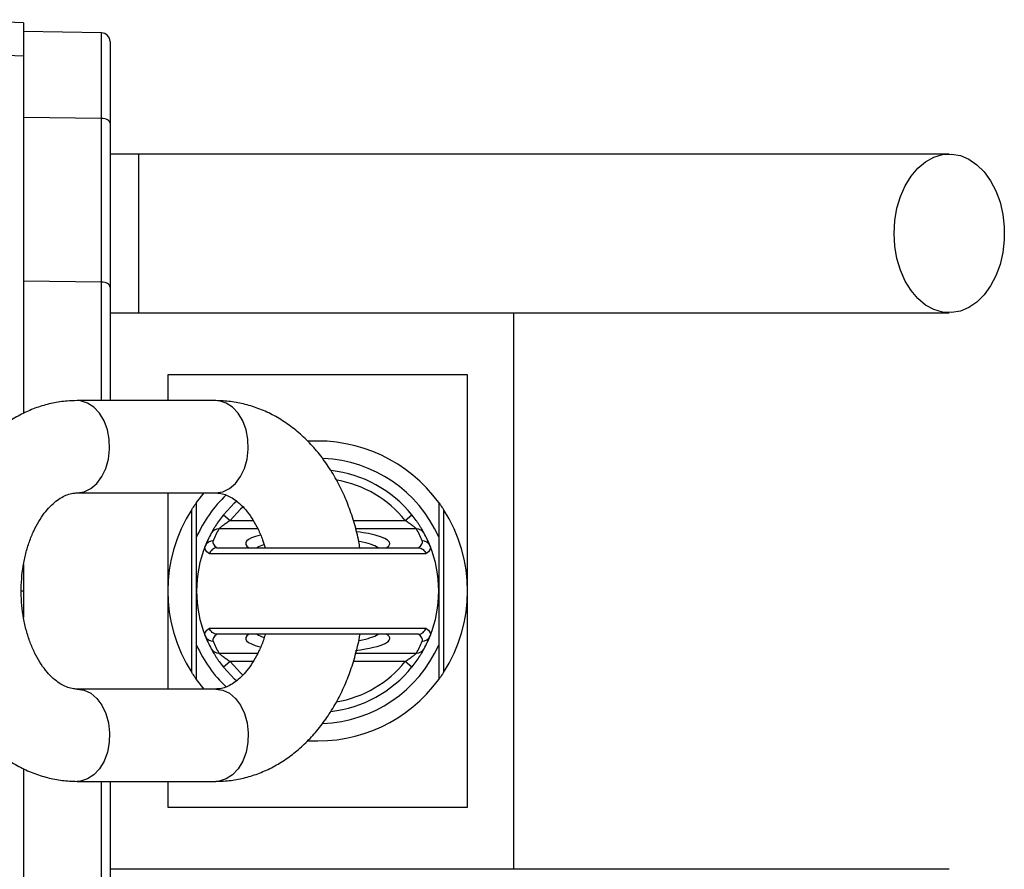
# Model space of a CAD drawing. Header units: millimetres. Extents: x 1645 to 4506, y 2573 to 3631.
# Tile 10 of 10: x 4165 to 4506, y 3040 to 3335. Entities that reach past the tile are written whole.
import ezdxf

# ---------------------------------------------------------------- set-up
doc = ezdxf.new("R2010")
doc.units = ezdxf.units.MM
doc.header["$LTSCALE"] = 2

msp = doc.modelspace()

# ---------------------------------------------------------------- linework, layer by layer
at = {"color": 7, "linetype": 'Continuous', "lineweight": 25}
for p, q in [((4165.94, 3333.44), (4134.12, 3334.56)), ((4165.94, 3333.44), (4165.94, 3322.06)), ((4192.99, 3330), (4165.94, 3330.47)), ((4195.94, 3327), (4195.94, 3298.63)), ((4139.41, 3322.84), (4165.94, 3322.06)), ((4165.94, 3322.06), (4165.94, 3198.17)), ((4192.99, 3300.35), (4165.94, 3300.62)), ((4192.99, 3243.6), (4192.99, 3300.35)), ((4195.94, 3298.63), (4195.94, 3241.87)), ((4205.94, 3287.97), (4195.94, 3287.97)), ((4205.94, 3232.97), (4205.94, 3287.97)), ((4192.99, 3243.6), (4165.94, 3243.87)), ((4195.94, 3241.87), (4195.94, 3202.47)), ((4195.94, 3232.97), (4205.94, 3232.97)), ((4335.94, 3039.97), (4335.94, 3232.97)), ((4319.94, 3211.47), (4215.94, 3211.47)), ((4215.94, 3211.47), (4215.94, 3202.47)), ((4319.94, 3136.47), (4319.94, 3211.47)), ((4232.58, 3202.47), (4184.5, 3202.47)), ((4184.5, 3170.47), (4232.58, 3170.47)), ((4215.94, 3170.47), (4215.94, 3136.47)), ((4225.94, 3167.13), (4228.6, 3170.47)), ((4224.28, 3108.22), (4224.28, 3164.72)), ((4235.24, 3162.82), (4237.57, 3160.94)), ((4298.31, 3160.94), (4300.64, 3162.82)), ((4311.6, 3164.72), (4311.6, 3108.22)), ((4225.94, 3136.47), (4225.94, 3155.23)), ((4309.94, 3155.23), (4309.94, 3136.47)), ((4233.18, 3151.47), (4302.7, 3151.47)), ((4305.49, 3149.39), (4230.4, 3149.39)), ((4165.94, 3145.62), (4165.94, 3136.47)), ((4165.16, 3136.47), (4165.94, 3136.47)), ((4165.94, 3136.47), (4165.94, 3127.27)), ((4215.94, 3136.47), (4215.94, 3102.47)), ((4225.94, 3117.71), (4225.94, 3136.47)), ((4309.94, 3136.47), (4309.94, 3117.71)), ((4319.94, 3061.47), (4319.94, 3136.47)), ((4230.4, 3123.55), (4305.49, 3123.55)), ((4302.7, 3121.47), (4233.18, 3121.47)), ((4237.57, 3112), (4235.24, 3110.11)), ((4300.64, 3110.11), (4298.31, 3112)), ((4228.6, 3102.47), (4225.94, 3105.81)), ((4232.58, 3102.47), (4184.5, 3102.47)), ((4165.94, 3074.8), (4165.94, 2950.88)), ((4184.5, 3070.47), (4232.58, 3070.47)), ((4195.94, 3070.47), (4195.94, 3031.06)), ((4215.94, 3070.47), (4215.94, 3061.47)), ((4215.94, 3061.47), (4319.94, 3061.47)), ((4205.94, 3039.97), (4195.94, 3039.97))]:
    msp.add_line(p, q, dxfattribs=at)
at = {"color": 8, "linetype": 'Continuous', "lineweight": 25}
for p, q in [((4192.99, 3300.35), (4192.99, 3330)), ((4192.99, 3202.47), (4192.99, 3243.6)), ((4237.57, 3160.94), (4245.59, 3160.94)), ((4280.31, 3160.94), (4298.31, 3160.94)), ((4247.23, 3158), (4233.65, 3158)), ((4302.23, 3158), (4281.13, 3158)), ((4233.65, 3114.94), (4247.2, 3114.94)), ((4281.19, 3114.94), (4302.23, 3114.94)), ((4245.58, 3112), (4237.57, 3112)), ((4298.31, 3112), (4280.29, 3112)), ((4192.99, 3029.34), (4192.99, 3070.47))]:
    msp.add_line(p, q, dxfattribs=at)
at = {"color": 7, "linetype": 'Continuous', "lineweight": 25, "flags": 128}
for points in [[(4195.94, 3298.63), (4195.88, 3298.96), (4195.72, 3299.28), (4195.45, 3299.57), (4195.08, 3299.83), (4194.63, 3300.05), (4194.12, 3300.21), (4193.57, 3300.31), (4192.99, 3300.35)], [(4467.83, 3260.47), (4468.07, 3264.88), (4468.81, 3269.18), (4470.02, 3273.25), (4471.67, 3276.99), (4473.71, 3280.3), (4476.09, 3283.1), (4478.76, 3285.31), (4481.64, 3286.88), (4484.66, 3287.77), (4487.74, 3287.95), (4490.8, 3287.41), (4493.75, 3286.18), (4496.54, 3284.28), (4499.07, 3281.77), (4501.29, 3278.7), (4503.14, 3275.17), (4504.58, 3271.25), (4505.55, 3267.05), (4506.05, 3262.68), (4506.05, 3258.26), (4505.55, 3253.89), (4504.58, 3249.69), (4503.14, 3245.77), (4501.29, 3242.23), (4499.07, 3239.17), (4496.54, 3236.65), (4493.75, 3234.76), (4490.8, 3233.52), (4487.74, 3232.99), (4484.66, 3233.17), (4481.64, 3234.05), (4478.76, 3235.62), (4476.09, 3237.84), (4473.71, 3240.64), (4471.67, 3243.95), (4470.02, 3247.69), (4468.81, 3251.76), (4468.07, 3256.06), (4467.83, 3260.47)], [(4195.94, 3241.87), (4195.88, 3242.21), (4195.72, 3242.53), (4195.45, 3242.82), (4195.08, 3243.08), (4194.63, 3243.3), (4194.12, 3243.46), (4193.57, 3243.56), (4192.99, 3243.6)], [(4235.24, 3162.82), (4239.15, 3167.05), (4239.8, 3167.65)], [(4230.4, 3149.39), (4229.94, 3149.72), (4229.56, 3150.04), (4229.26, 3150.38), (4229.04, 3150.71), (4228.89, 3151.04), (4228.83, 3151.38), (4228.84, 3151.72), (4228.94, 3152.05)], [(4231.72, 3153.88), (4231.64, 3153.58), (4231.62, 3153.27), (4231.68, 3152.97), (4231.8, 3152.66), (4232, 3152.36), (4232.26, 3152.06), (4232.6, 3151.76), (4233, 3151.46)], [(4302.88, 3151.46), (4303.28, 3151.76), (4303.62, 3152.06), (4303.88, 3152.36), (4304.08, 3152.66), (4304.2, 3152.97), (4304.26, 3153.27), (4304.24, 3153.58), (4304.16, 3153.88)], [(4306.94, 3152.05), (4307.04, 3151.72), (4307.05, 3151.38), (4306.99, 3151.04), (4306.84, 3150.71), (4306.62, 3150.38), (4306.32, 3150.04), (4305.94, 3149.72), (4305.49, 3149.39)], [(4228.94, 3120.88), (4228.84, 3121.22), (4228.83, 3121.56), (4228.89, 3121.89), (4229.04, 3122.23), (4229.26, 3122.56), (4229.56, 3122.89), (4229.94, 3123.22), (4230.4, 3123.55)], [(4233, 3121.47), (4232.6, 3121.18), (4232.26, 3120.88), (4232, 3120.58), (4231.8, 3120.27), (4231.68, 3119.97), (4231.62, 3119.66), (4231.64, 3119.36), (4231.72, 3119.05)], [(4304.16, 3119.05), (4304.24, 3119.36), (4304.26, 3119.66), (4304.2, 3119.97), (4304.08, 3120.27), (4303.88, 3120.58), (4303.62, 3120.88), (4303.28, 3121.18), (4302.88, 3121.47)], [(4305.49, 3123.55), (4305.94, 3123.22), (4306.32, 3122.89), (4306.62, 3122.56), (4306.84, 3122.23), (4306.99, 3121.89), (4307.05, 3121.56), (4307.04, 3121.22), (4306.94, 3120.88)], [(4239.82, 3105.27), (4239.15, 3105.89), (4235.24, 3110.11)]]:
    msp.add_lwpolyline(points, dxfattribs=at)
at = {"color": 8, "linetype": 'Continuous', "lineweight": 25, "flags": 128}
for points in [[(4184.5, 3170.47), (4186.93, 3170.84), (4189.25, 3171.95), (4191.35, 3173.73), (4193.12, 3176.11), (4194.5, 3178.97), (4195.4, 3182.19), (4195.8, 3185.6), (4195.67, 3189.06), (4195.01, 3192.39), (4193.87, 3195.45), (4192.28, 3198.08), (4190.33, 3200.18), (4188.11, 3201.63), (4185.72, 3202.37), (4184.49, 3202.47)], [(4232.58, 3170.47), (4235.02, 3170.84), (4237.34, 3171.95), (4239.43, 3173.73), (4241.21, 3176.11), (4242.58, 3178.97), (4243.49, 3182.19), (4243.88, 3185.6), (4243.75, 3189.06), (4243.1, 3192.39), (4241.95, 3195.45), (4240.37, 3198.08), (4238.42, 3200.18), (4236.2, 3201.63), (4233.81, 3202.37), (4232.58, 3202.47)], [(4242, 3165.59), (4241.21, 3164.87), (4237.57, 3160.94)], [(4237.57, 3112), (4241.21, 3108.07), (4242.02, 3107.33)], [(4184.5, 3102.47), (4186.93, 3102.09), (4189.25, 3100.99), (4191.35, 3099.21), (4193.12, 3096.83), (4194.5, 3093.96), (4195.4, 3090.75), (4195.8, 3087.33), (4195.67, 3083.88), (4195.01, 3080.55), (4193.87, 3077.49), (4192.28, 3074.85), (4190.33, 3072.76), (4188.11, 3071.31), (4185.72, 3070.56), (4184.49, 3070.47)], [(4232.58, 3102.47), (4235.02, 3102.09), (4237.34, 3100.99), (4239.43, 3099.21), (4241.21, 3096.83), (4242.58, 3093.96), (4243.49, 3090.75), (4243.88, 3087.33), (4243.75, 3083.88), (4243.1, 3080.55), (4241.95, 3077.49), (4240.37, 3074.85), (4238.42, 3072.76), (4236.2, 3071.31), (4233.81, 3070.56), (4232.58, 3070.47)]]:
    msp.add_lwpolyline(points, dxfattribs=at)
at = {"color": 7, "linetype": 'Continuous', "lineweight": 25}
for centre, radius, start, end in [((4192.94, 3327), 3, 0, 89), ((4267.94, 3136.47), 52, 36.1289, 93.6131), ((4267.94, 3136.47), 46, 24.0706, 87.5232), ((4267.94, 3136.47), 42, 38.8666, 83.6413), ((4267.94, 3136.47), 46, 133.542, 155.9294), ((4267.94, 3136.47), 52, 147.0962, 212.9038), ((4267.94, 3136.47), 52, 327.0962, 32.9038), ((4267.94, 3136.47), 42, 151.5435, 158.2186), ((4233.58, 3155.08), 2.92, 88.5049, 151.2533), ((4267.94, 3139.41), 39, 151.5435, 158.2186), ((4267.94, 3139.41), 39, 21.7814, 28.4565), ((4302.3, 3155.08), 2.92, 28.7467, 91.4951), ((4267.94, 3136.47), 42, 21.7814, 28.4565), ((4267.94, 3136.47), 42, 158.2186, 201.7814), ((4231.66, 3150.95), 2.94, 88.7647, 157.8843), ((4304.22, 3150.95), 2.94, 22.1157, 91.2353), ((4267.94, 3136.47), 42, 338.2186, 21.7814), ((4231.66, 3121.99), 2.94, 202.1157, 271.2353), ((4267.94, 3136.47), 42, 201.7814, 208.4565), ((4304.22, 3121.99), 2.94, 268.7647, 337.8843), ((4267.94, 3136.47), 42, 331.5435, 338.2186), ((4267.94, 3136.47), 46, 204.0706, 226.4894), ((4267.94, 3133.52), 39, 201.7814, 208.4565), ((4267.94, 3136.47), 46, 272.2151, 335.9294), ((4267.94, 3133.52), 39, 331.5435, 338.2186), ((4233.58, 3117.86), 2.92, 208.7467, 271.4951), ((4302.3, 3117.86), 2.92, 268.5049, 331.2533), ((4267.94, 3136.47), 42, 276.2249, 321.1334), ((4267.94, 3136.47), 52, 266.4715, 323.8711)]:
    msp.add_arc(centre, radius, start, end, dxfattribs=at)
at = {"color": 8, "linetype": 'Continuous', "lineweight": 25}
for start, end in [(38.8666, 80.0917), (279.6935, 321.1334)]:
    msp.add_arc((4267.94, 3136.47), 39, start, end, dxfattribs=at)
for centre, major_axis, ratio, start_param, end_param in [((4267.94, 3152.91), (25, 0), 0.194444, 2.49201, 3.443242), ((4267.94, 3152.91), (25, 0), 0.194444, 5.981536, 7.070793), ((4267.94, 3149.97), (22, 0), 0.22096, 2.58994, 2.827765), ((4267.94, 3149.97), (22, 0), 0.22096, 0.313827, 0.85364), ((4267.94, 3120.02), (25, 0), 0.194444, 2.839943, 3.783484), ((4267.94, 3122.97), (22, 0), 0.22096, 3.45542, 3.68865), ((4267.94, 3120.02), (25, 0), 0.194444, 5.266083, 6.584835), ((4267.94, 3122.97), (22, 0), 0.22096, 5.428487, 5.969358)]:
    msp.add_ellipse(centre, major_axis=major_axis, ratio=ratio, start_param=start_param, end_param=end_param, dxfattribs=at)
at = {"color": 7, "linetype": 'Continuous', "lineweight": 25}
msp.add_ellipse((4267.94, 3152.91), major_axis=(25, 0), ratio=0.194444, start_param=0.787608, end_param=0.993745, dxfattribs=at)
for points, knots in [([(4486.97, 3287.97), (4481.1, 3287.97), (4469.46, 3287.97), (4451.9, 3287.97), (4434.15, 3287.97), (4416.03, 3287.97), (4397.31, 3287.97), (4377.84, 3287.97), (4358.37, 3287.97), (4339.07, 3287.97), (4320.1, 3287.97), (4300.79, 3287.97), (4279.32, 3287.97), (4255.9, 3287.97), (4230.74, 3287.97), (4214.14, 3287.97), (4205.94, 3287.97)], [0, 0, 0, 0, 0.079644, 0.158009, 0.235124, 0.311015, 0.385614, 0.459005, 0.531252, 0.593311, 0.65426, 0.714301, 0.773508, 0.85087, 0.926319, 1, 1, 1, 1]), ([(4205.94, 3232.97), (4211.01, 3232.97), (4221.55, 3232.97), (4237.96, 3232.97), (4255.59, 3232.97), (4272.92, 3232.97), (4289.74, 3232.97), (4305.83, 3232.97), (4322.33, 3232.97), (4339.83, 3232.97), (4358.1, 3232.97), (4376.95, 3232.97), (4395.58, 3232.97), (4413.94, 3232.97), (4432.1, 3232.97), (4450.25, 3232.97), (4468.54, 3232.97), (4480.75, 3232.97), (4486.97, 3232.97)], [0, 0, 0, 0, 0.045521, 0.094717, 0.147611, 0.204275, 0.251456, 0.300858, 0.352419, 0.406213, 0.470225, 0.53729, 0.607172, 0.679907, 0.755587, 0.834151, 0.915609, 1, 1, 1, 1]), ([(4184.5, 3202.47), (4183.36, 3202.44), (4180.53, 3202.37), (4176.03, 3201.69), (4171.09, 3200.34), (4166.31, 3198.4), (4161.71, 3195.87), (4157.32, 3192.78), (4153.19, 3189.15), (4149.35, 3185), (4145.84, 3180.37), (4142.7, 3175.29), (4139.96, 3169.83), (4137.66, 3164.04), (4135.8, 3157.97), (4134.42, 3151.7), (4133.51, 3145.29), (4133.1, 3138.79), (4133.17, 3132.26), (4133.73, 3125.77), (4134.78, 3119.37), (4136.31, 3113.12), (4138.32, 3107.07), (4140.81, 3101.29), (4143.74, 3095.83), (4147.12, 3090.77), (4150.9, 3086.15), (4155.05, 3082.05), (4159.51, 3078.51), (4164.24, 3075.58), (4169.16, 3073.29), (4174.21, 3071.67), (4179.34, 3070.66), (4182.79, 3070.53), (4184.5, 3070.47)], [0, 0, 0, 0, 0.019933, 0.049512, 0.079087, 0.108801, 0.138787, 0.169142, 0.199922, 0.231134, 0.262735, 0.294648, 0.326783, 0.359054, 0.391394, 0.423752, 0.456114, 0.488483, 0.520871, 0.553294, 0.585767, 0.618307, 0.650926, 0.683623, 0.716376, 0.74912, 0.781769, 0.814209, 0.846317, 0.877986, 0.909153, 0.939816, 0.970029, 1, 1, 1, 1]), ([(4282.57, 3151.47), (4282.46, 3152.16), (4282.02, 3154.99), (4280.75, 3159.81), (4278.77, 3165.87), (4276.28, 3171.65), (4273.34, 3177.1), (4269.97, 3182.17), (4266.19, 3186.79), (4262.04, 3190.89), (4257.58, 3194.43), (4252.85, 3197.35), (4247.93, 3199.64), (4242.88, 3201.27), (4237.75, 3202.28), (4234.3, 3202.41), (4232.58, 3202.47)], [0, 0, 0, 0, 0.0247173, 0.1013305, 0.1781294, 0.2551128, 0.3322267, 0.4093209, 0.4861905, 0.5625681, 0.6381634, 0.7127259, 0.786108, 0.8583012, 0.9294356, 1, 1, 1, 1]), ([(4184.5, 3102.47), (4184.25, 3102.47), (4183.36, 3102.5), (4181.86, 3102.79), (4179.88, 3103.57), (4177.84, 3104.8), (4175.71, 3106.56), (4173.58, 3108.9), (4171.58, 3111.72), (4169.76, 3114.99), (4168.18, 3118.66), (4166.88, 3122.69), (4165.92, 3126.98), (4165.31, 3131.47), (4165.08, 3136.06), (4165.24, 3140.66), (4165.78, 3145.17), (4166.69, 3149.51), (4167.93, 3153.59), (4169.45, 3157.31), (4171.21, 3160.63), (4173.14, 3163.48), (4175.17, 3165.83), (4177.22, 3167.68), (4179.24, 3169.03), (4181.19, 3169.92), (4182.92, 3170.39), (4184, 3170.44), (4184.5, 3170.47)], [0, 0, 0, 0, 0.018652, 0.066585, 0.10846, 0.147267, 0.188496, 0.227844, 0.266342, 0.304556, 0.342743, 0.381007, 0.419405, 0.457931, 0.496544, 0.535186, 0.57378, 0.612247, 0.650534, 0.68861, 0.726487, 0.764242, 0.802019, 0.840076, 0.878914, 0.919389, 0.96297, 1, 1, 1, 1]), ([(4232.58, 3170.47), (4232.84, 3170.46), (4233.73, 3170.44), (4235.23, 3170.15), (4237.2, 3169.37), (4239.25, 3168.14), (4241.37, 3166.38), (4243.51, 3164.04), (4245.51, 3161.22), (4247.32, 3157.94), (4248.77, 3154.68), (4249.46, 3152.4), (4249.74, 3151.47)], [0, 0, 0, 0, 0.0505444, 0.1804378, 0.293914, 0.3990785, 0.5108036, 0.6174347, 0.7217577, 0.8253158, 0.9287985, 1, 1, 1, 1]), ([(4224.28, 3164.72), (4224.47, 3165), (4224.65, 3165.28), (4225.01, 3165.81), (4225.18, 3166.06), (4225.43, 3166.41), (4225.5, 3166.52), (4225.65, 3166.72), (4225.71, 3166.81), (4225.87, 3167.04), (4225.94, 3167.13), (4225.94, 3167.13)], [0, 0, 0, 0, 0.25, 0.25, 0.5, 0.5, 0.625, 0.625, 0.75, 0.75, 1, 1, 1, 1]), ([(4225.94, 3155.23), (4225.94, 3157.3), (4225.94, 3159.32), (4225.94, 3163.28), (4225.94, 3165.22), (4225.94, 3167.13)], [0, 0, 0, 0, 0.5, 0.5, 1, 1, 1, 1]), ([(4309.94, 3167.13), (4309.94, 3167.13), (4309.96, 3167.11), (4310.02, 3167.02), (4310.06, 3166.96), (4310.22, 3166.74), (4310.37, 3166.53), (4310.69, 3166.07), (4310.87, 3165.81), (4311.23, 3165.28), (4311.41, 3165), (4311.6, 3164.72)], [0, 0, 0, 0, 0.125, 0.125, 0.25, 0.25, 0.5, 0.5, 0.75, 0.75, 1, 1, 1, 1]), ([(4235.24, 3162.82), (4234.73, 3162.19), (4234.23, 3161.54), (4233.32, 3160.26), (4232.89, 3159.61), (4232.32, 3158.72), (4232.14, 3158.44), (4231.82, 3157.9), (4231.67, 3157.65), (4231.42, 3157.21), (4231.3, 3157.01), (4231.13, 3156.69), (4231.06, 3156.56), (4231.01, 3156.48)], [0, 0, 0, 0, 0.25, 0.25, 0.5, 0.5, 0.625, 0.625, 0.75, 0.75, 0.875, 0.875, 1, 1, 1, 1]), ([(4304.87, 3156.48), (4304.82, 3156.56), (4304.75, 3156.69), (4304.57, 3157.01), (4304.46, 3157.21), (4304.2, 3157.66), (4304.06, 3157.9), (4303.74, 3158.44), (4303.56, 3158.73), (4303.18, 3159.33), (4302.98, 3159.63), (4302.55, 3160.26), (4302.33, 3160.59), (4301.64, 3161.55), (4301.15, 3162.19), (4300.64, 3162.82)], [0, 0, 0, 0, 0.125, 0.125, 0.25, 0.25, 0.375, 0.375, 0.5, 0.5, 0.625, 0.625, 0.75, 0.75, 1, 1, 1, 1]), ([(4233.65, 3158), (4233.7, 3158.04), (4233.78, 3158.11), (4233.98, 3158.3), (4234.11, 3158.41), (4234.52, 3158.76), (4234.86, 3159.04), (4235.57, 3159.59), (4235.96, 3159.87), (4236.75, 3160.42), (4237.16, 3160.68), (4237.57, 3160.94)], [0, 0, 0, 0, 0.125, 0.125, 0.25, 0.25, 0.5, 0.5, 0.75, 0.75, 1, 1, 1, 1]), ([(4298.31, 3160.94), (4298.72, 3160.68), (4299.13, 3160.42), (4299.92, 3159.87), (4300.3, 3159.59), (4301.02, 3159.04), (4301.35, 3158.76), (4301.77, 3158.41), (4301.9, 3158.3), (4302.1, 3158.11), (4302.18, 3158.04), (4302.23, 3158)], [0, 0, 0, 0, 0.25, 0.25, 0.5, 0.5, 0.75, 0.75, 0.875, 0.875, 1, 1, 1, 1]), ([(4233, 3151.46), (4232.71, 3151.44), (4232.44, 3151.38), (4231.89, 3151.17), (4231.64, 3151.02), (4231.18, 3150.66), (4230.97, 3150.44), (4230.63, 3149.95), (4230.49, 3149.67), (4230.4, 3149.39)], [0, 0, 0, 0, 0.25, 0.25, 0.5, 0.5, 0.75, 0.75, 1, 1, 1, 1]), ([(4302.88, 3151.46), (4303.17, 3151.44), (4303.45, 3151.38), (4303.99, 3151.17), (4304.24, 3151.02), (4304.7, 3150.66), (4304.91, 3150.44), (4305.25, 3149.95), (4305.39, 3149.67), (4305.49, 3149.39)], [0, 0, 0, 0, 0.25, 0.25, 0.5, 0.5, 0.75, 0.75, 1, 1, 1, 1]), ([(4233, 3121.47), (4232.71, 3121.49), (4232.44, 3121.55), (4231.89, 3121.77), (4231.64, 3121.91), (4231.18, 3122.28), (4230.97, 3122.5), (4230.63, 3122.99), (4230.49, 3123.26), (4230.4, 3123.55)], [0, 0, 0, 0, 0.25, 0.25, 0.5, 0.5, 0.75, 0.75, 1, 1, 1, 1]), ([(4249.74, 3121.47), (4249.53, 3120.77), (4248.94, 3118.71), (4247.62, 3115.63), (4245.87, 3112.3), (4243.94, 3109.46), (4241.91, 3107.1), (4239.86, 3105.26), (4237.85, 3103.91), (4235.9, 3103.01), (4234.17, 3102.54), (4233.08, 3102.49), (4232.58, 3102.47)], [0, 0, 0, 0, 0.052915, 0.156105, 0.258755, 0.361074, 0.463454, 0.56659, 0.671845, 0.781538, 0.899646, 1, 1, 1, 1]), ([(4232.58, 3070.47), (4233.73, 3070.5), (4236.56, 3070.57), (4241.05, 3071.25), (4245.99, 3072.59), (4250.78, 3074.54), (4255.38, 3077.07), (4259.76, 3080.15), (4263.89, 3083.78), (4267.73, 3087.93), (4271.24, 3092.57), (4274.38, 3097.64), (4277.12, 3103.11), (4279.44, 3108.9), (4281.25, 3114.97), (4282.3, 3119.19), (4282.61, 3121.4), (4282.62, 3121.47)], [0, 0, 0, 0, 0.046922, 0.116551, 0.186169, 0.256117, 0.326702, 0.398157, 0.470614, 0.544085, 0.618473, 0.693596, 0.769242, 0.845207, 0.921335, 0.997505, 1, 1, 1, 1]), ([(4302.88, 3121.47), (4303.17, 3121.49), (4303.45, 3121.55), (4303.99, 3121.77), (4304.24, 3121.91), (4304.7, 3122.28), (4304.91, 3122.5), (4305.25, 3122.99), (4305.39, 3123.26), (4305.49, 3123.55)], [0, 0, 0, 0, 0.25, 0.25, 0.5, 0.5, 0.75, 0.75, 1, 1, 1, 1]), ([(4309.94, 3117.71), (4309.94, 3115.64), (4309.94, 3113.62), (4309.94, 3109.66), (4309.94, 3107.72), (4309.94, 3105.81)], [0, 0, 0, 0, 0.5, 0.5, 1, 1, 1, 1]), ([(4231.01, 3116.46), (4231.06, 3116.37), (4231.13, 3116.25), (4231.31, 3115.92), (4231.42, 3115.72), (4231.68, 3115.28), (4231.82, 3115.03), (4232.15, 3114.5), (4232.32, 3114.21), (4232.7, 3113.61), (4232.9, 3113.3), (4233.33, 3112.67), (4233.55, 3112.35), (4234.24, 3111.39), (4234.73, 3110.75), (4235.24, 3110.11)], [0, 0, 0, 0, 0.125, 0.125, 0.25, 0.25, 0.375, 0.375, 0.5, 0.5, 0.625, 0.625, 0.75, 0.75, 1, 1, 1, 1]), ([(4237.57, 3112), (4237.16, 3112.25), (4236.75, 3112.52), (4235.96, 3113.06), (4235.58, 3113.34), (4234.86, 3113.9), (4234.53, 3114.17), (4234.11, 3114.53), (4233.98, 3114.64), (4233.78, 3114.82), (4233.7, 3114.89), (4233.65, 3114.94)], [0, 0, 0, 0, 0.25, 0.25, 0.5, 0.5, 0.75, 0.75, 0.875, 0.875, 1, 1, 1, 1]), ([(4302.23, 3114.94), (4302.18, 3114.89), (4302.1, 3114.82), (4301.9, 3114.64), (4301.77, 3114.53), (4301.36, 3114.18), (4301.02, 3113.9), (4300.31, 3113.35), (4299.92, 3113.07), (4299.13, 3112.52), (4298.72, 3112.25), (4298.31, 3112)], [0, 0, 0, 0, 0.125, 0.125, 0.25, 0.25, 0.5, 0.5, 0.75, 0.75, 1, 1, 1, 1]), ([(4300.64, 3110.11), (4301.15, 3110.75), (4301.65, 3111.4), (4302.56, 3112.68), (4302.99, 3113.32), (4303.56, 3114.21), (4303.74, 3114.5), (4304.06, 3115.04), (4304.21, 3115.29), (4304.46, 3115.73), (4304.58, 3115.93), (4304.75, 3116.25), (4304.82, 3116.37), (4304.87, 3116.46)], [0, 0, 0, 0, 0.25, 0.25, 0.5, 0.5, 0.625, 0.625, 0.75, 0.75, 0.875, 0.875, 1, 1, 1, 1]), ([(4225.94, 3105.81), (4225.94, 3105.81), (4225.92, 3105.83), (4225.86, 3105.91), (4225.82, 3105.98), (4225.66, 3106.2), (4225.51, 3106.41), (4225.19, 3106.86), (4225.01, 3107.12), (4224.65, 3107.65), (4224.47, 3107.93), (4224.28, 3108.22)], [0, 0, 0, 0, 0.125, 0.125, 0.25, 0.25, 0.5, 0.5, 0.75, 0.75, 1, 1, 1, 1]), ([(4311.6, 3108.22), (4311.41, 3107.93), (4311.23, 3107.66), (4310.87, 3107.13), (4310.7, 3106.87), (4310.45, 3106.52), (4310.38, 3106.42), (4310.24, 3106.22), (4310.17, 3106.13), (4310.01, 3105.9), (4309.94, 3105.81), (4309.94, 3105.81)], [0, 0, 0, 0, 0.25, 0.25, 0.5, 0.5, 0.625, 0.625, 0.75, 0.75, 1, 1, 1, 1]), ([(4486.97, 3039.97), (4481.1, 3039.97), (4469.46, 3039.97), (4451.9, 3039.97), (4434.15, 3039.97), (4416.03, 3039.97), (4397.31, 3039.97), (4377.84, 3039.97), (4358.37, 3039.97), (4339.07, 3039.97), (4320.1, 3039.97), (4300.79, 3039.97), (4279.32, 3039.97), (4255.9, 3039.97), (4230.74, 3039.97), (4214.14, 3039.97), (4205.94, 3039.97)], [0, 0, 0, 0, 0.079644, 0.158009, 0.235124, 0.311015, 0.385614, 0.459005, 0.531252, 0.593311, 0.65426, 0.714301, 0.773508, 0.85087, 0.926319, 1, 1, 1, 1])]:
    msp.add_open_spline(points, degree=3, knots=knots, dxfattribs=at)
for points in [[(4309.94, 3167.13), (4309.94, 3163.29), (4309.94, 3159.35), (4309.94, 3155.23)], [(4233, 3151.46), (4233.06, 3151.47), (4233.12, 3151.47), (4233.18, 3151.47)], [(4302.7, 3151.47), (4302.76, 3151.47), (4302.82, 3151.47), (4302.88, 3151.46)], [(4233.18, 3121.47), (4233.12, 3121.47), (4233.06, 3121.47), (4233, 3121.47)], [(4302.88, 3121.47), (4302.82, 3121.47), (4302.76, 3121.47), (4302.7, 3121.47)], [(4225.94, 3105.81), (4225.94, 3109.65), (4225.94, 3113.58), (4225.94, 3117.71)]]:
    msp.add_open_spline(points, degree=3, dxfattribs=at)

doc.saveas('drawing.dxf')
